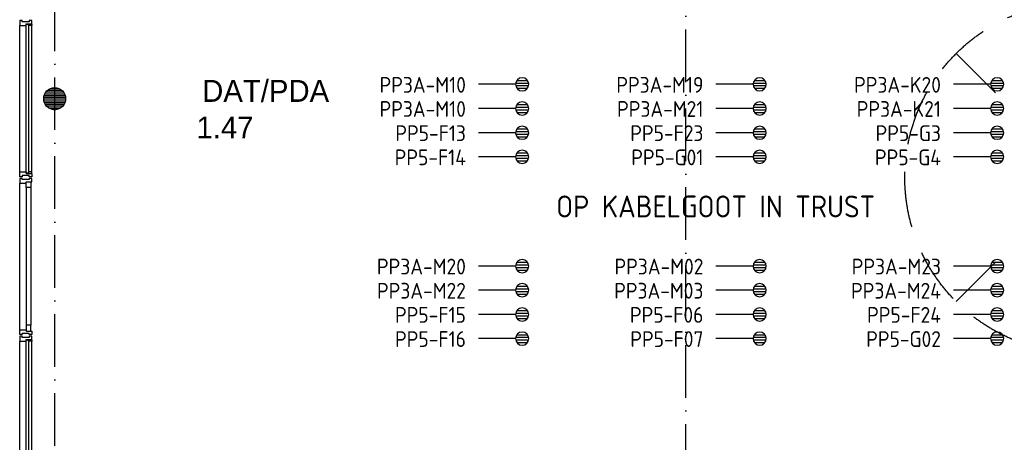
# Model space of a CAD drawing. Header units: millimetres. Extents: x 84333 to 240712, y -2244 to 84291.
# Tile 9 of 74: x 98119 to 109353, y 59257 to 64076. Entities that reach past the tile are written whole.
import ezdxf
from ezdxf.enums import TextEntityAlignment as Align

# ---------------------------------------------------------------- set-up
doc = ezdxf.new("R2010")
doc.units = ezdxf.units.MM
doc.header["$LTSCALE"] = 100
doc.linetypes.add('DASHDOT', pattern=[9, 6, -1.5, 0, -1.5])
doc.linetypes.add('HIDDEN', pattern=[9.525, 6.35, -3.175])
doc.layers.get('0').update_dxf_attribs({"linetype": 'CONTINUOUS'})
for name, color, linetype in [('AFDELING', 4, 'CONTINUOUS'), ('AL$7----_STRAMIEN', 1, 'DASHDOT'), ('AL28----_KONSTRUKTIE', 3, 'CONTINUOUS'), ('AL31----_BUITENKOZ', 7, 'CONTINUOUS'), ('AL37----_DAKOPENING', 7, 'HIDDEN'), ('ALXAA---_GEWBETON', 12, 'CONTINUOUS'), ('ALXOU---_GLAS', 7, 'CONTINUOUS'), ('BOUW', 8, 'CONTINUOUS'), ('EB6441--_ATTRIB', 2, 'CONTINUOUS'), ('EL6441--_DATACOM', 3, 'CONTINUOUS'), ('TEKST25', 10, 'CONTINUOUS')]:
    doc.layers.add(name, color=color, linetype=linetype)
doc.styles.add('1_8', font='ISO', dxfattribs={"height": 1.8})
doc.styles.add('BURO-025', font='BUROFONT.shx', dxfattribs={"height": 250})
doc.styles.add('NORATT', font='iso.shx')
doc.styles.get("Standard").update_dxf_attribs({"font": 'iso.shx'})
doc.styles.add('TECHNIC', font='technic_.ttf')

# ---------------------------------------------------------------- blocks, each defined once
blk = doc.blocks.new('ES4X2')
for p, q in [((-0.45, 1.4), (-0.45, 2.6)), ((-0.15, 1.27), (-0.15, 2.73)), ((0.15, 1.27), (0.15, 2.73)), ((0.45, 1.4), (0.45, 2.6)), ((0, 1.25), (0, -3))]:
    blk.add_line(p, q)
blk.add_circle((0, 2), 0.75)
at = {"style": '1_8', "flags": 8}
for tag, p in [('NUMMER', (1.25, 3.5)), ('CODE', (-1.25, 3.5))]:
    blk.add_attdef(tag, text='', height=1.8, rotation=90, dxfattribs=at).set_placement(p, align=Align.MIDDLE_LEFT)
blk.add_attdef('M_CODE', text='', height=1.8, dxfattribs=at).set_placement((0, 0), align=Align.MIDDLE_CENTER)
blk = doc.blocks.new('A$C13e6995e')
at = {"layer": 'AL$7----_STRAMIEN', "color": 1}
for p, q in [((14185, 41660), (14185, 79257)), ((21385, 50307), (21385, 79228))]:
    blk.add_line(p, q, dxfattribs=at)
at = {"layer": 'AL28----_KONSTRUKTIE', "color": 8}
blk.add_circle((14185, 65420), 125, dxfattribs=at)
at = {"layer": 'AL31----_BUITENKOZ', "color": 8, "linetype": 'Continuous'}
for p, q in [((13792, 66311), (13786, 66311)), ((13786, 66311), (13786, 66292)), ((13786, 66292), (13786, 66255)), ((13806, 66311), (13792, 66311)), ((13815, 66311), (13806, 66311)), ((13806, 66311), (13806, 66311)), ((13815, 66297), (13815, 66311)), ((13895, 66297), (13815, 66297)), ((13905, 66311), (13895, 66311)), ((13895, 66311), (13895, 66297)), ((13919, 66311), (13905, 66311)), ((13905, 66311), (13905, 66311)), ((13925, 66311), (13919, 66311)), ((13925, 66272), (13925, 66311)), ((13786, 66255), (13793, 66255)), ((13793, 66255), (13797, 66255)), ((13797, 66255), (13805, 66255)), ((13805, 66255), (13858, 66255)), ((13858, 66255), (13858, 66272)), ((13858, 66272), (13925, 66272)), ((13888, 66272), (13920, 66272)), ((13888, 66255), (13888, 66272)), ((13925, 66255), (13888, 66255)), ((13920, 66272), (13920, 66267)), ((13920, 66267), (13925, 66267)), ((13925, 66267), (13925, 66255)), ((13786, 64548), (13786, 64585)), ((13786, 64585), (13793, 64585)), ((13786, 64529), (13786, 64548)), ((13792, 64529), (13786, 64529)), ((13792, 64511), (13786, 64511)), ((13786, 64511), (13786, 64492)), ((13786, 64492), (13786, 64455)), ((13805, 64529), (13792, 64529)), ((13806, 64511), (13792, 64511)), ((13793, 64585), (13797, 64585)), ((13797, 64585), (13805, 64585)), ((13805, 64585), (13858, 64585)), ((13815, 64529), (13805, 64529)), ((13805, 64529), (13805, 64529)), ((13815, 64511), (13806, 64511)), ((13806, 64511), (13806, 64511)), ((13895, 64543), (13815, 64543)), ((13815, 64543), (13815, 64529)), ((13815, 64497), (13815, 64511)), ((13895, 64497), (13815, 64497)), ((13858, 64585), (13858, 64568)), ((13858, 64568), (13925, 64568)), ((13925, 64585), (13888, 64585)), ((13888, 64585), (13888, 64568)), ((13888, 64568), (13920, 64568)), ((13895, 64529), (13895, 64543)), ((13905, 64529), (13895, 64529)), ((13905, 64511), (13895, 64511)), ((13895, 64511), (13895, 64497)), ((13919, 64529), (13905, 64529)), ((13905, 64529), (13905, 64529)), ((13919, 64511), (13905, 64511)), ((13905, 64511), (13905, 64511)), ((13925, 64529), (13919, 64529)), ((13925, 64511), (13919, 64511)), ((13920, 64568), (13920, 64573)), ((13920, 64573), (13925, 64573)), ((13925, 64573), (13925, 64585)), ((13925, 64568), (13925, 64529)), ((13925, 64472), (13925, 64511)), ((13786, 64455), (13793, 64455)), ((13793, 64455), (13797, 64455)), ((13797, 64455), (13805, 64455)), ((13805, 64455), (13858, 64455)), ((13858, 64455), (13858, 64472)), ((13858, 64472), (13925, 64472)), ((13858, 64472), (13912, 64472)), ((13858, 64405), (13858, 64472)), ((13912, 64405), (13858, 64405)), ((13912, 64472), (13912, 64405)), ((13912, 62835), (13858, 62835)), ((13858, 62835), (13858, 62768)), ((13912, 62768), (13912, 62835)), ((13786, 62748), (13786, 62785)), ((13786, 62785), (13793, 62785)), ((13786, 62729), (13786, 62748)), ((13792, 62729), (13786, 62729)), ((13792, 62711), (13786, 62711)), ((13786, 62711), (13786, 62692)), ((13786, 62692), (13786, 62655)), ((13805, 62729), (13792, 62729)), ((13806, 62711), (13792, 62711)), ((13793, 62785), (13797, 62785)), ((13797, 62785), (13805, 62785)), ((13805, 62785), (13858, 62785)), ((13815, 62729), (13805, 62729)), ((13805, 62729), (13805, 62729)), ((13815, 62711), (13806, 62711)), ((13806, 62711), (13806, 62711)), ((13895, 62743), (13815, 62743)), ((13815, 62743), (13815, 62729)), ((13815, 62697), (13815, 62711)), ((13895, 62697), (13815, 62697)), ((13858, 62785), (13858, 62768)), ((13858, 62768), (13925, 62768)), ((13858, 62768), (13912, 62768)), ((13895, 62729), (13895, 62743)), ((13905, 62729), (13895, 62729)), ((13905, 62711), (13895, 62711)), ((13895, 62711), (13895, 62697)), ((13919, 62729), (13905, 62729)), ((13905, 62729), (13905, 62729)), ((13919, 62711), (13905, 62711)), ((13905, 62711), (13905, 62711)), ((13925, 62729), (13919, 62729)), ((13925, 62711), (13919, 62711)), ((13925, 62768), (13925, 62729)), ((13925, 62672), (13925, 62711)), ((13786, 62655), (13793, 62655)), ((13793, 62655), (13797, 62655)), ((13797, 62655), (13805, 62655)), ((13805, 62655), (13858, 62655)), ((13858, 62655), (13858, 62672)), ((13858, 62672), (13925, 62672)), ((13888, 62672), (13920, 62672)), ((13888, 62655), (13888, 62672)), ((13925, 62655), (13888, 62655)), ((13920, 62672), (13920, 62667)), ((13920, 62667), (13925, 62667)), ((13925, 62667), (13925, 62655))]:
    blk.add_line(p, q, dxfattribs=at)
at = {"layer": 'AL31----_BUITENKOZ', "color": 8}
for p, q in [((13786, 64585), (13786, 66255)), ((13925, 64585), (13925, 66255)), ((13786, 62785), (13786, 64455)), ((13858, 64405), (13858, 62835)), ((13912, 64405), (13912, 62835)), ((13786, 60985), (13786, 62655)), ((13925, 60985), (13925, 62655))]:
    blk.add_line(p, q, dxfattribs=at)
at = {"layer": 'AL37----_DAKOPENING', "color": 8, "linetype": 'HIDDEN'}
for p, q in [((24471, 63106), (27299, 65934)), ((24471, 65934), (27299, 63106))]:
    blk.add_line(p, q, dxfattribs=at)
at = {"layer": 'AL37----_DAKOPENING', "color": 8}
blk.add_circle((25885, 64520), 2000, dxfattribs=at)
at = {"layer": 'ALXAA---_GEWBETON', "color": 8}
for p, q in [((14085, 65496), (14284, 65496)), ((14105, 65516), (14265, 65516)), ((14138, 65536), (14232, 65536)), ((14060, 65416), (14310, 65416)), ((14061, 65436), (14309, 65436)), ((14062, 65396), (14308, 65396)), ((14065, 65456), (14305, 65456)), ((14073, 65476), (14297, 65476)), ((14068, 65376), (14302, 65376)), ((14078, 65356), (14292, 65356)), ((14093, 65336), (14277, 65336)), ((14116, 65316), (14254, 65316)), ((14172, 65296), (14198, 65296))]:
    blk.add_line(p, q, dxfattribs=at)
at = {"layer": 'ALXOU---_GLAS', "color": 8}
for p, q in [((13860, 66270), (13886, 66270)), ((13860, 64570), (13860, 66270)), ((13886, 66270), (13886, 64570)), ((13886, 64570), (13860, 64570)), ((13860, 62670), (13886, 62670)), ((13860, 60970), (13860, 62670)), ((13886, 62670), (13886, 60970))]:
    blk.add_line(p, q, dxfattribs=at)
at = {"layer": 'AFDELING', "color": 8, "style": 'TECHNIC'}
for p in [(92219, 54468), (58038, 41625), (88108, 41444)]:
    blk.add_attdef('VIDE', text='', height=500, dxfattribs=at).set_placement(p, align=Align.CENTER)
blk.add_attdef('VIDE', text='', height=500, rotation=90, dxfattribs=at).set_placement((75129, 25766), align=Align.CENTER)
at = {"layer": 'BOUW', "style": 'BURO-025'}
for s, p in [('DAT/PDA', (15868, 65383)), ('1.47', (15803, 64966))]:
    blk.add_text(s, height=250, dxfattribs=at).set_placement(p)

msp = doc.modelspace()

# ---------------------------------------------------------------- block references
at = {"layer": 'EL6441--_DATACOM'}
msp.add_blockref('A$C13e6995e', (84333, -2244), dxfattribs=at)
ref = msp.add_blockref('ES4X2', (103652, 63339, 1500), dxfattribs=dict(at, xscale=-99.99999999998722, yscale=100, zscale=100, rotation=270.0006221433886))
ref.add_attrib('NUMMER', 'PP3A-M10', dxfattribs={"layer": 'EB6441--_ATTRIB', "color": 1, "height": 180, "rotation": 0.0006, "style": 'NORATT', "flags": 8}).set_placement((103210, 63333, 1500), align=Align.MIDDLE_RIGHT)
ref = msp.add_blockref('ES4X2', (106362, 63339, 1500), dxfattribs=dict(at, xscale=-99.99999999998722, yscale=100, zscale=100, rotation=270.0006221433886))
ref.add_attrib('NUMMER', 'PP3A-M19', dxfattribs={"layer": 'EB6441--_ATTRIB', "color": 1, "height": 180, "rotation": 0.0006, "style": 'NORATT', "flags": 8}).set_placement((105920, 63333, 1500), align=Align.MIDDLE_RIGHT)
ref = msp.add_blockref('ES4X2', (109072, 63339, 1500), dxfattribs=dict(at, xscale=-99.99999999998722, yscale=100, zscale=100, rotation=270.0006221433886))
ref.add_attrib('NUMMER', 'PP3A-K20', dxfattribs={"layer": 'EB6441--_ATTRIB', "color": 1, "height": 180, "rotation": 0.0006, "style": 'NORATT', "flags": 8}).set_placement((108630, 63333, 1500), align=Align.MIDDLE_RIGHT)
ref = msp.add_blockref('ES4X2', (103652, 63063, 1500), dxfattribs=dict(at, xscale=-99.99999999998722, yscale=100, zscale=100, rotation=270.0006221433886))
ref.add_attrib('NUMMER', 'PP3A-M10', dxfattribs={"layer": 'EB6441--_ATTRIB', "color": 1, "height": 180, "rotation": 0.0006, "style": 'NORATT', "flags": 8}).set_placement((103210, 63058, 1500), align=Align.MIDDLE_RIGHT)
ref = msp.add_blockref('ES4X2', (106362, 63063, 1500), dxfattribs=dict(at, xscale=-99.99999999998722, yscale=100, zscale=100, rotation=270.0006221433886))
ref.add_attrib('NUMMER', 'PP3A-M21', dxfattribs={"layer": 'EB6441--_ATTRIB', "color": 1, "height": 180, "rotation": 0.0006, "style": 'NORATT', "flags": 8}).set_placement((105920, 63058, 1500), align=Align.MIDDLE_RIGHT)
ref = msp.add_blockref('ES4X2', (109072, 63063, 1500), dxfattribs=dict(at, xscale=-99.99999999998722, yscale=100, zscale=100, rotation=270.0006221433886))
ref.add_attrib('NUMMER', 'PP3A-K21', dxfattribs={"layer": 'EB6441--_ATTRIB', "color": 1, "height": 180, "rotation": 0.0006, "style": 'NORATT', "flags": 8}).set_placement((108630, 63058, 1500), align=Align.MIDDLE_RIGHT)
ref = msp.add_blockref('ES4X2', (103652, 62787, 1500), dxfattribs=dict(at, xscale=-99.99999999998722, yscale=100, zscale=100, rotation=270.0006221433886))
ref.add_attrib('NUMMER', 'PP5-F13', dxfattribs={"layer": 'EB6441--_ATTRIB', "color": 1, "height": 180, "rotation": 0.0006, "style": 'NORATT', "flags": 8}).set_placement((103210, 62782, 1500), align=Align.MIDDLE_RIGHT)
ref = msp.add_blockref('ES4X2', (106362, 62787, 1500), dxfattribs=dict(at, xscale=-99.99999999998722, yscale=100, zscale=100, rotation=270.0006221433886))
ref.add_attrib('NUMMER', 'PP5-F23', dxfattribs={"layer": 'EB6441--_ATTRIB', "color": 1, "height": 180, "rotation": 0.0006, "style": 'NORATT', "flags": 8}).set_placement((105920, 62782, 1500), align=Align.MIDDLE_RIGHT)
ref = msp.add_blockref('ES4X2', (109072, 62787, 1500), dxfattribs=dict(at, xscale=-99.99999999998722, yscale=100, zscale=100, rotation=270.0006221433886))
ref.add_attrib('NUMMER', 'PP5-G3', dxfattribs={"layer": 'EB6441--_ATTRIB', "color": 1, "height": 180, "rotation": 0.0006, "style": 'NORATT', "flags": 8}).set_placement((108630, 62782, 1500), align=Align.MIDDLE_RIGHT)
ref = msp.add_blockref('ES4X2', (103652, 62512, 1500), dxfattribs=dict(at, xscale=-99.99999999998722, yscale=100, zscale=100, rotation=270.0006221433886))
ref.add_attrib('NUMMER', 'PP5-F14', dxfattribs={"layer": 'EB6441--_ATTRIB', "color": 1, "height": 180, "rotation": 0.0006, "style": 'NORATT', "flags": 8}).set_placement((103210, 62506, 1500), align=Align.MIDDLE_RIGHT)
ref = msp.add_blockref('ES4X2', (106362, 62512, 1500), dxfattribs=dict(at, xscale=-99.99999999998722, yscale=100, zscale=100, rotation=270.0006221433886))
ref.add_attrib('NUMMER', 'PP5-G01', dxfattribs={"layer": 'EB6441--_ATTRIB', "color": 1, "height": 180, "rotation": 0.0006, "style": 'NORATT', "flags": 8}).set_placement((105920, 62506, 1500), align=Align.MIDDLE_RIGHT)
ref = msp.add_blockref('ES4X2', (109072, 62512, 1500), dxfattribs=dict(at, xscale=-99.99999999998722, yscale=100, zscale=100, rotation=270.0006221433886))
ref.add_attrib('NUMMER', 'PP5-G4', dxfattribs={"layer": 'EB6441--_ATTRIB', "color": 1, "height": 180, "rotation": 0.0006, "style": 'NORATT', "flags": 8}).set_placement((108630, 62506, 1500), align=Align.MIDDLE_RIGHT)
ref = msp.add_blockref('ES4X2', (103652, 61266, 1500), dxfattribs=dict(at, xscale=-99.99999999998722, yscale=100, zscale=100, rotation=270.0006221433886))
ref.add_attrib('NUMMER', 'PP3A-M20', dxfattribs={"layer": 'EB6441--_ATTRIB', "color": 1, "height": 180, "rotation": 0.0006, "style": 'NORATT', "flags": 8}).set_placement((103210, 61261, 1500), align=Align.MIDDLE_RIGHT)
ref = msp.add_blockref('ES4X2', (106362, 61266, 1500), dxfattribs=dict(at, xscale=-99.99999999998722, yscale=100, zscale=100, rotation=270.0006221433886))
ref.add_attrib('NUMMER', 'PP3A-M02', dxfattribs={"layer": 'EB6441--_ATTRIB', "color": 1, "height": 180, "rotation": 0.0006, "style": 'NORATT', "flags": 8}).set_placement((105920, 61261, 1500), align=Align.MIDDLE_RIGHT)
ref = msp.add_blockref('ES4X2', (109072, 61266, 1500), dxfattribs=dict(at, xscale=-99.99999999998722, yscale=100, zscale=100, rotation=270.0006221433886))
ref.add_attrib('NUMMER', 'PP3A-M23', dxfattribs={"layer": 'EB6441--_ATTRIB', "color": 1, "height": 180, "rotation": 0.0006, "style": 'NORATT', "flags": 8}).set_placement((108630, 61261, 1500), align=Align.MIDDLE_RIGHT)
ref = msp.add_blockref('ES4X2', (103652, 60991, 1500), dxfattribs=dict(at, xscale=-99.99999999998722, yscale=100, zscale=100, rotation=270.0006221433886))
ref.add_attrib('NUMMER', 'PP3A-M22', dxfattribs={"layer": 'EB6441--_ATTRIB', "color": 1, "height": 180, "rotation": 0.0006, "style": 'NORATT', "flags": 8}).set_placement((103210, 60985, 1500), align=Align.MIDDLE_RIGHT)
ref = msp.add_blockref('ES4X2', (106362, 60991, 1500), dxfattribs=dict(at, xscale=-99.99999999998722, yscale=100, zscale=100, rotation=270.0006221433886))
ref.add_attrib('NUMMER', 'PP3A-M03', dxfattribs={"layer": 'EB6441--_ATTRIB', "color": 1, "height": 180, "rotation": 0.0006, "style": 'NORATT', "flags": 8}).set_placement((105920, 60985, 1500), align=Align.MIDDLE_RIGHT)
ref = msp.add_blockref('ES4X2', (109072, 60991, 1500), dxfattribs=dict(at, xscale=-99.99999999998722, yscale=100, zscale=100, rotation=270.0006221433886))
ref.add_attrib('NUMMER', 'PP3A-M24', dxfattribs={"layer": 'EB6441--_ATTRIB', "color": 1, "height": 180, "rotation": 0.0006, "style": 'NORATT', "flags": 8}).set_placement((108630, 60985, 1500), align=Align.MIDDLE_RIGHT)
ref = msp.add_blockref('ES4X2', (103652, 60715, 1500), dxfattribs=dict(at, xscale=-99.99999999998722, yscale=100, zscale=100, rotation=270.0006221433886))
ref.add_attrib('NUMMER', 'PP5-F15', dxfattribs={"layer": 'EB6441--_ATTRIB', "color": 1, "height": 180, "rotation": 0.0006, "style": 'NORATT', "flags": 8}).set_placement((103210, 60710, 1500), align=Align.MIDDLE_RIGHT)
ref = msp.add_blockref('ES4X2', (106362, 60715, 1500), dxfattribs=dict(at, xscale=-99.99999999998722, yscale=100, zscale=100, rotation=270.0006221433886))
ref.add_attrib('NUMMER', 'PP5-F06', dxfattribs={"layer": 'EB6441--_ATTRIB', "color": 1, "height": 180, "rotation": 0.0006, "style": 'NORATT', "flags": 8}).set_placement((105920, 60710, 1500), align=Align.MIDDLE_RIGHT)
ref = msp.add_blockref('ES4X2', (109072, 60715, 1500), dxfattribs=dict(at, xscale=-99.99999999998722, yscale=100, zscale=100, rotation=270.0006221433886))
ref.add_attrib('NUMMER', 'PP5-F24', dxfattribs={"layer": 'EB6441--_ATTRIB', "color": 1, "height": 180, "rotation": 0.0006, "style": 'NORATT', "flags": 8}).set_placement((108630, 60710, 1500), align=Align.MIDDLE_RIGHT)
ref = msp.add_blockref('ES4X2', (103652, 60439, 1500), dxfattribs=dict(at, xscale=-99.99999999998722, yscale=100, zscale=100, rotation=270.0006221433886))
ref.add_attrib('NUMMER', 'PP5-F16', dxfattribs={"layer": 'EB6441--_ATTRIB', "color": 1, "height": 180, "rotation": 0.0006, "style": 'NORATT', "flags": 8}).set_placement((103210, 60434, 1500), align=Align.MIDDLE_RIGHT)
ref = msp.add_blockref('ES4X2', (106362, 60439, 1500), dxfattribs=dict(at, xscale=-99.99999999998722, yscale=100, zscale=100, rotation=270.0006221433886))
ref.add_attrib('NUMMER', 'PP5-F07', dxfattribs={"layer": 'EB6441--_ATTRIB', "color": 1, "height": 180, "rotation": 0.0006, "style": 'NORATT', "flags": 8}).set_placement((105920, 60434, 1500), align=Align.MIDDLE_RIGHT)
ref = msp.add_blockref('ES4X2', (109072, 60439, 1500), dxfattribs=dict(at, xscale=-99.99999999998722, yscale=100, zscale=100, rotation=270.0006221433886))
ref.add_attrib('NUMMER', 'PP5-G02', dxfattribs={"layer": 'EB6441--_ATTRIB', "color": 1, "height": 180, "rotation": 0.0006, "style": 'NORATT', "flags": 8}).set_placement((108630, 60434, 1500), align=Align.MIDDLE_RIGHT)

# ---------------------------------------------------------------- texts
at = {"layer": 'TEKST25', "color": 2}
msp.add_text('OP KABELGOOT IN TRUST', height=250, dxfattribs=at).set_placement((104240, 61821))

doc.saveas('drawing.dxf')
